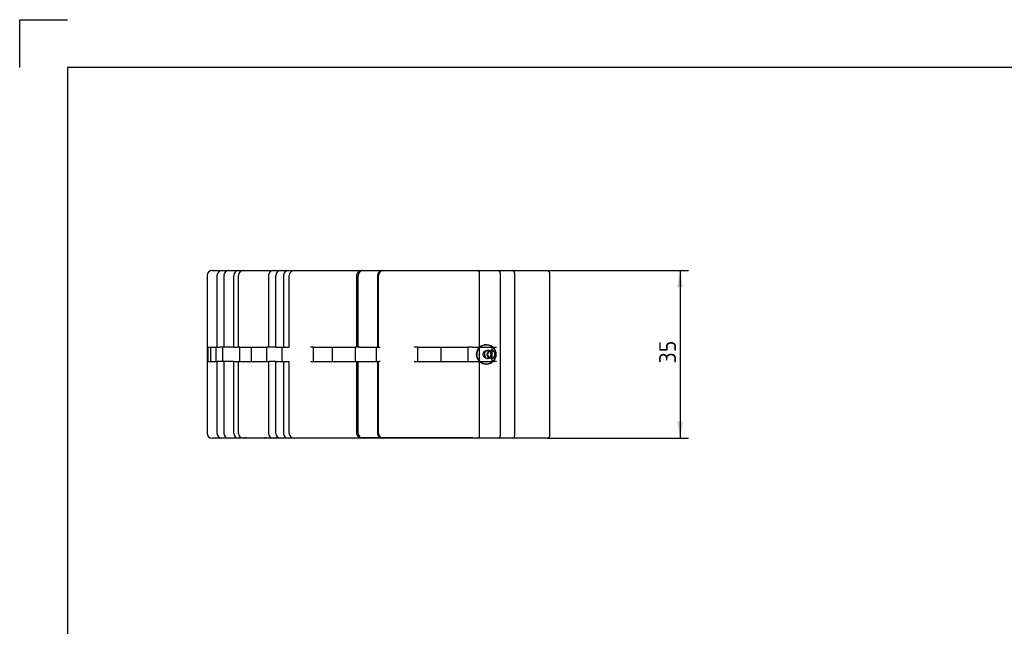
# Paper-space layout 'Sheet1' of a CAD drawing. Header units: millimetres. Extents: x 0 to 420, y 0 to 297.
# Tile 3 of 7: x 0 to 206, y 170 to 297. Entities that reach past the tile are written whole.
import ezdxf
from ezdxf.enums import TextEntityAlignment as Align
from ezdxf.lldxf.tags import DXFTag

# ---------------------------------------------------------------- set-up
doc = ezdxf.new("R2010")
doc.units = ezdxf.units.MM
doc.layers.add('Default', color=7, linetype='Continuous')
doc.layers.add('GEN0001-D323_MIN', color=7, linetype='Continuous')
doc.styles.add('SEACAD_Solid_Edge_ISO', font='seiso.ttf')
tags = doc.linetypes.add('HIDDEN2', pattern=[4.7625, 3.175, -1.5875]).pattern_tags.tags
tags[6:7] = [DXFTag(74, 4), DXFTag(75, 0), DXFTag(340, '0'), DXFTag(46, 0.0), DXFTag(50, 0.0), DXFTag(44, 0.0), DXFTag(45, 0.0)]
tags[4:5] = [DXFTag(74, 4), DXFTag(75, 0), DXFTag(340, '0'), DXFTag(46, 0.0), DXFTag(50, 0.0), DXFTag(44, 0.0), DXFTag(45, 0.0)]
doc.dimstyles.new('ISO', dxfattribs={"dimtxt": 3.5, "dimasz": 3.5, "dimexe": 1.75, "dimexo": 0, "dimgap": 0.875, "dimtad": 1, "dimtxsty": 'SEACAD_Solid_Edge_ISO', "dimblk1": '_SE_FILLED', "dimblk2": '_SE_FILLED', "dimsah": 1, "dimcen": 1.75, "dimadec": 0, "dimazin": 0, "dimtfac": 0.5, "dimtdec": 3, "dimtmove": 0, "dimatfit": 3, "dimfxl": 1, "dimarcsym": 0})

# ---------------------------------------------------------------- blocks, each defined once
blk = doc.blocks.new('SE1')
at = {"layer": 'GEN0001-D323_MIN', "color": 7, "linetype": 'Continuous'}
for p, q in [((39.2, 243.59), (39.2, 210.59)), ((40.31, 244.59), (40.2, 244.59)), ((40.31, 244.59), (42.24, 244.59)), ((41.24, 243.59), (41.24, 228.59)), ((42.24, 244.59), (46.56, 244.59)), ((46.56, 244.59), (53, 244.59)), ((52, 243.59), (52, 228.59)), ((53, 244.59), (61.46, 244.59)), ((61.46, 244.59), (71.43, 244.59)), ((70.43, 243.59), (70.43, 228.59)), ((71.43, 244.59), (82.76, 244.59)), ((82.76, 244.59), (94.74, 244.59)), ((94.74, 244.59), (102.95, 244.59)), ((102.95, 244.59), (106.74, 244.59)), ((103.45, 244.09), (103.45, 243.59)), ((103.45, 243.59), (103.45, 210.59)), ((106.74, 244.59), (108.01, 244.59)), ((108.01, 244.59), (110.28, 244.59)), ((110.78, 210.09), (110.78, 244.09)), ((39.37, 228.59), (39.31, 228.59)), ((39.37, 225.59), (39.37, 228.59)), ((39.37, 228.59), (41.06, 228.59)), ((41.06, 225.59), (41.06, 228.59)), ((41.27, 228.59), (41.06, 228.59)), ((46.04, 228.59), (45.66, 228.59)), ((46.04, 225.59), (46.04, 228.59)), ((46.04, 228.59), (51.69, 228.59)), ((51.69, 225.59), (51.69, 228.59)), ((52.2, 228.59), (51.69, 228.59)), ((61.44, 228.59), (60.8, 228.59)), ((61.44, 225.59), (61.44, 228.59)), ((61.44, 228.59), (70.19, 228.59)), ((70.19, 225.59), (70.19, 228.59)), ((70.93, 228.59), (70.19, 228.59)), ((83.25, 228.59), (82.44, 228.59)), ((83.25, 225.59), (83.25, 228.59)), ((83.25, 228.59), (93.76, 228.59)), ((93.76, 225.59), (93.76, 228.59)), ((94.61, 228.59), (93.76, 228.59)), ((39.31, 225.59), (39.37, 225.59)), ((39.37, 225.59), (41.06, 225.59)), ((41.06, 225.59), (41.27, 225.59)), ((41.24, 225.59), (41.24, 210.59)), ((45.66, 225.59), (46.04, 225.59)), ((46.04, 225.59), (51.69, 225.59)), ((51.69, 225.59), (52.2, 225.59)), ((52, 225.59), (52, 210.59)), ((60.8, 225.59), (61.44, 225.59)), ((61.44, 225.59), (70.19, 225.59)), ((70.19, 225.59), (70.93, 225.59)), ((70.43, 225.59), (70.43, 210.59)), ((82.44, 225.59), (83.25, 225.59)), ((83.25, 225.59), (93.76, 225.59)), ((93.76, 225.59), (94.61, 225.59)), ((103.45, 210.59), (103.45, 210.09)), ((40.2, 209.59), (40.31, 209.59)), ((42.24, 209.59), (40.31, 209.59)), ((46.56, 209.59), (42.24, 209.59)), ((53, 209.59), (46.56, 209.59)), ((47.31, 209.59), (47.31, 209.58)), ((48.61, 209.58), (48.61, 209.59)), ((49.05, 209.58), (49.05, 209.59)), ((49.61, 209.58), (49.61, 209.59)), ((50.14, 209.58), (50.14, 209.59)), ((50.47, 209.58), (50.47, 209.59)), ((50.56, 209.59), (50.56, 209.58)), ((50.76, 209.59), (50.76, 209.58)), ((52.17, 209.58), (52.17, 209.59)), ((52.37, 209.59), (52.37, 209.58)), ((61.46, 209.59), (53, 209.59)), ((71.43, 209.59), (61.46, 209.59)), ((82.76, 209.59), (71.43, 209.59)), ((94.74, 209.59), (82.76, 209.59)), ((102.95, 209.59), (94.74, 209.59)), ((106.74, 209.59), (102.95, 209.59)), ((108.01, 209.59), (106.74, 209.59)), ((110.28, 209.59), (108.01, 209.59))]:
    blk.add_line(p, q, dxfattribs=at)
at = {"layer": 'GEN0001-D323_MIN', "color": 7, "linetype": 'HIDDEN2'}
for p, q in [((42.68, 243.59), (42.68, 228.59)), ((44.73, 228.59), (44.73, 243.59)), ((45.72, 228.59), (45.72, 243.59)), ((53.51, 228.59), (53.51, 243.59)), ((55.14, 243.59), (55.14, 228.59)), ((56.35, 228.59), (56.35, 243.59)), ((70.73, 228.59), (70.73, 243.59)), ((74.81, 243.59), (74.81, 228.59)), ((74.98, 228.59), (74.98, 243.59)), ((96.12, 210.09), (96.12, 244.09)), ((100.45, 244.09), (100.45, 210.09)), ((39.93, 225.59), (39.93, 228.59)), ((41.27, 228.59), (41.78, 228.59)), ((44.73, 228.59), (41.78, 228.59)), ((42.46, 225.59), (42.46, 228.59)), ((44.73, 228.59), (45.66, 228.59)), ((48.48, 225.59), (48.48, 228.59)), ((52.2, 228.59), (52.23, 228.59)), ((53.51, 228.59), (52.23, 228.59)), ((53.51, 228.59), (56.35, 228.59)), ((54.83, 225.59), (54.83, 228.59)), ((65.39, 225.59), (65.39, 228.59)), ((70.93, 228.59), (74.98, 228.59)), ((74.61, 225.59), (74.61, 228.59)), ((74.98, 228.59), (75.37, 228.59)), ((88.09, 225.59), (88.09, 228.59)), ((94.61, 228.59), (98.7, 228.59)), ((97.56, 229.11), (97.53, 229.11)), ((98.7, 228.59), (99.63, 228.59)), ((98.78, 225.59), (98.78, 228.59)), ((97.94, 227.91), (97.67, 227.91)), ((98.63, 227.91), (98.55, 227.91)), ((41.78, 225.59), (41.27, 225.59)), ((44.73, 225.59), (41.78, 225.59)), ((42.68, 225.59), (42.68, 210.59)), ((44.73, 225.59), (45.66, 225.59)), ((44.73, 210.59), (44.73, 225.59)), ((45.72, 210.59), (45.72, 225.59)), ((52.23, 225.59), (52.2, 225.59)), ((53.51, 225.59), (52.23, 225.59)), ((53.51, 225.59), (56.35, 225.59)), ((53.51, 210.59), (53.51, 225.59)), ((55.14, 225.59), (55.14, 210.59)), ((56.35, 210.59), (56.35, 225.59)), ((70.73, 210.59), (70.73, 225.59)), ((70.93, 225.59), (74.98, 225.59)), ((74.81, 225.59), (74.81, 210.59)), ((75.37, 225.59), (74.98, 225.59)), ((74.98, 210.59), (74.98, 225.59)), ((94.61, 225.59), (98.7, 225.59)), ((97.53, 225.06), (97.56, 225.06)), ((97.67, 226.26), (97.94, 226.26)), ((98.55, 226.26), (98.63, 226.26)), ((99.63, 225.59), (98.7, 225.59)), ((45.97, 209.7), (45.97, 209.58)), ((45.97, 209.69), (45.97, 209.59)), ((45.97, 209.69), (45.99, 209.69)), ((45.99, 209.69), (45.99, 209.59)), ((45.99, 209.69), (46.06, 209.69)), ((46.06, 209.69), (46.06, 209.59)), ((46.06, 209.69), (46.08, 209.69)), ((46.08, 209.69), (46.08, 209.59)), ((46.08, 209.69), (46.12, 209.69)), ((46.12, 209.69), (46.12, 209.59)), ((46.12, 209.69), (46.22, 209.69)), ((46.22, 209.69), (46.22, 209.59)), ((46.22, 209.69), (46.27, 209.69)), ((46.23, 209.7), (46.23, 209.58)), ((46.27, 209.69), (46.27, 209.59)), ((46.27, 209.69), (46.34, 209.69)), ((46.3, 209.69), (46.3, 209.59)), ((46.31, 209.69), (46.31, 209.59)), ((46.34, 209.69), (46.34, 209.59)), ((46.34, 209.69), (46.5, 209.69)), ((46.38, 209.69), (46.38, 209.59)), ((46.41, 209.69), (46.41, 209.59)), ((46.45, 209.69), (46.45, 209.59)), ((46.46, 209.69), (46.46, 209.59)), ((46.48, 209.69), (46.48, 209.59)), ((46.49, 209.7), (46.49, 209.58)), ((46.5, 209.69), (46.5, 209.59)), ((46.5, 209.69), (46.54, 209.69)), ((46.51, 209.69), (46.51, 209.59)), ((46.54, 209.69), (46.54, 209.59)), ((46.54, 209.69), (46.97, 209.69)), ((46.55, 209.7), (46.55, 209.58)), ((46.6, 209.69), (46.6, 209.59)), ((46.61, 209.69), (46.61, 209.59)), ((46.61, 209.69), (46.61, 209.59)), ((46.82, 209.7), (46.82, 209.58)), ((46.89, 209.69), (46.89, 209.59)), ((46.98, 209.7), (46.98, 209.58)), ((47.41, 209.69), (46.98, 209.69)), ((47.31, 209.7), (47.31, 209.59)), ((47.31, 209.69), (47.38, 209.69)), ((47.41, 209.69), (47.41, 209.59)), ((47.41, 209.69), (47.97, 209.69)), ((47.41, 209.69), (47.41, 209.59)), ((47.61, 209.69), (47.61, 209.59)), ((47.63, 209.69), (47.63, 209.59)), ((47.67, 209.69), (47.67, 209.59)), ((47.71, 209.69), (47.71, 209.59)), ((47.8, 209.69), (47.8, 209.59)), ((47.82, 209.69), (47.82, 209.59)), ((47.84, 209.69), (47.84, 209.59)), ((47.85, 209.69), (47.85, 209.59)), ((47.9, 209.69), (47.9, 209.59)), ((47.94, 209.69), (47.94, 209.59)), ((47.95, 209.69), (47.95, 209.59)), ((47.98, 209.69), (47.98, 209.59)), ((47.98, 209.69), (48.09, 209.69)), ((47.99, 209.69), (47.99, 209.59)), ((47.99, 209.69), (47.99, 209.59)), ((48.01, 209.69), (48.01, 209.59)), ((48.04, 209.69), (48.04, 209.59)), ((48.07, 209.69), (48.07, 209.59)), ((48.08, 209.69), (48.08, 209.59)), ((48.09, 209.69), (48.09, 209.59)), ((48.09, 209.69), (48.09, 209.59)), ((48.09, 209.69), (48.99, 209.69)), ((48.23, 209.7), (48.23, 209.58)), ((48.34, 209.69), (48.34, 209.59)), ((48.39, 209.69), (48.39, 209.59)), ((48.4, 209.69), (48.4, 209.59)), ((48.52, 209.69), (48.52, 209.59)), ((48.61, 209.59), (48.61, 209.7)), ((48.62, 209.69), (48.62, 209.59)), ((48.68, 209.69), (48.68, 209.59)), ((48.69, 209.69), (48.69, 209.59)), ((48.71, 209.69), (48.71, 209.59)), ((48.74, 209.69), (48.74, 209.59)), ((48.77, 209.69), (48.77, 209.59)), ((48.81, 209.69), (48.81, 209.59)), ((48.82, 209.69), (48.82, 209.59)), ((48.82, 209.69), (48.82, 209.59)), ((48.83, 209.69), (48.83, 209.59)), ((48.83, 209.69), (48.83, 209.59)), ((48.9, 209.69), (48.9, 209.59)), ((48.91, 209.69), (48.91, 209.59)), ((48.92, 209.69), (48.92, 209.59)), ((48.93, 209.69), (48.93, 209.59)), ((48.93, 209.69), (48.93, 209.59)), ((48.93, 209.69), (48.93, 209.59)), ((48.94, 209.58), (48.94, 209.7)), ((48.94, 209.69), (48.94, 209.59)), ((48.97, 209.69), (48.97, 209.59)), ((48.99, 209.69), (48.99, 209.59)), ((48.99, 209.69), (49.71, 209.69)), ((48.99, 209.69), (48.99, 209.59)), ((49, 209.69), (49, 209.59)), ((49, 209.69), (49, 209.59)), ((49.01, 209.69), (49.01, 209.59)), ((49.04, 209.69), (49.04, 209.59)), ((49.05, 209.59), (49.05, 209.7)), ((49.05, 209.69), (49.05, 209.59)), ((49.06, 209.69), (49.06, 209.59)), ((49.09, 209.69), (49.09, 209.59)), ((49.1, 209.69), (49.1, 209.59)), ((49.12, 209.69), (49.12, 209.59)), ((49.13, 209.69), (49.13, 209.59)), ((49.14, 209.69), (49.14, 209.59)), ((49.15, 209.69), (49.15, 209.59)), ((49.17, 209.69), (49.17, 209.59)), ((49.18, 209.69), (49.18, 209.59)), ((49.19, 209.69), (49.19, 209.59)), ((49.19, 209.69), (49.19, 209.59)), ((49.24, 209.69), (49.24, 209.59)), ((49.25, 209.69), (49.25, 209.59)), ((49.28, 209.69), (49.28, 209.59)), ((49.31, 209.69), (49.31, 209.59)), ((49.31, 209.69), (49.31, 209.59)), ((49.37, 209.69), (49.37, 209.59)), ((49.37, 209.69), (49.37, 209.59)), ((49.39, 209.58), (49.39, 209.7)), ((49.39, 209.69), (49.39, 209.59)), ((49.4, 209.69), (49.4, 209.59)), ((49.44, 209.69), (49.44, 209.59)), ((49.47, 209.69), (49.47, 209.59)), ((49.47, 209.69), (49.47, 209.59)), ((49.51, 209.69), (49.51, 209.59)), ((49.54, 209.69), (49.54, 209.59)), ((49.55, 209.69), (49.55, 209.59)), ((49.61, 209.59), (49.61, 209.7)), ((49.68, 209.69), (49.68, 209.59)), ((49.69, 209.69), (49.69, 209.59)), ((49.71, 209.69), (49.71, 209.59)), ((49.71, 209.69), (50.04, 209.69)), ((49.73, 209.69), (49.73, 209.59)), ((49.81, 209.69), (49.81, 209.59)), ((49.88, 209.69), (49.88, 209.59)), ((49.94, 209.58), (49.94, 209.7)), ((50.04, 209.69), (50.04, 209.59)), ((50.04, 209.69), (50.25, 209.69)), ((50.05, 209.69), (50.05, 209.59)), ((50.07, 209.69), (50.07, 209.59)), ((50.13, 209.69), (50.13, 209.59)), ((50.14, 209.59), (50.14, 209.7)), ((50.18, 209.69), (50.18, 209.59)), ((50.24, 209.69), (50.24, 209.59)), ((50.25, 209.69), (50.25, 209.59)), ((50.25, 209.69), (50.36, 209.69)), ((50.27, 209.69), (50.27, 209.59)), ((50.36, 209.69), (50.36, 209.59)), ((50.36, 209.69), (50.36, 209.59)), ((50.36, 209.69), (51.22, 209.69)), ((50.39, 209.7), (50.39, 209.58)), ((50.39, 209.69), (50.39, 209.59)), ((50.47, 209.59), (50.47, 209.7)), ((50.47, 209.58), (50.47, 209.7)), ((50.51, 209.69), (50.51, 209.59)), ((50.56, 209.7), (50.56, 209.59)), ((50.6, 209.69), (50.6, 209.59)), ((50.72, 209.69), (50.72, 209.59)), ((50.76, 209.7), (50.76, 209.59)), ((50.78, 209.69), (50.78, 209.59)), ((50.8, 209.69), (50.8, 209.59)), ((50.81, 209.69), (50.81, 209.59)), ((50.83, 209.69), (50.83, 209.59)), ((50.87, 209.69), (50.87, 209.59)), ((50.9, 209.69), (50.9, 209.59)), ((51.13, 209.69), (51.13, 209.59)), ((51.57, 209.69), (51.23, 209.69)), ((51.23, 209.69), (51.23, 209.59)), ((51.23, 209.69), (51.23, 209.59)), ((51.23, 209.69), (51.23, 209.59)), ((51.32, 209.69), (51.32, 209.59)), ((51.43, 209.69), (51.43, 209.59)), ((51.47, 209.69), (51.47, 209.59)), ((51.54, 209.69), (51.54, 209.59)), ((51.56, 209.69), (51.56, 209.59)), ((51.57, 209.69), (51.57, 209.59)), ((51.57, 209.69), (51.9, 209.69)), ((51.64, 209.7), (51.64, 209.58)), ((51.65, 209.69), (51.65, 209.59)), ((51.75, 209.69), (51.75, 209.59)), ((51.83, 209.58), (51.83, 209.7)), ((51.87, 209.69), (51.87, 209.59)), ((51.9, 209.69), (51.9, 209.59)), ((51.9, 209.69), (51.9, 209.59)), ((51.91, 209.69), (52.13, 209.69)), ((52.04, 209.7), (52.04, 209.58)), ((52.09, 209.69), (52.09, 209.59)), ((52.12, 209.7), (52.12, 209.58)), ((52.12, 209.69), (53.45, 209.69)), ((52.13, 209.69), (52.13, 209.59)), ((52.17, 209.59), (52.17, 209.7)), ((52.22, 209.58), (52.22, 209.7)), ((52.36, 209.69), (52.36, 209.59)), ((52.37, 209.7), (52.37, 209.59)), ((52.37, 209.69), (52.37, 209.59)), ((52.41, 209.69), (52.41, 209.59)), ((52.49, 209.59), (52.49, 209.69)), ((52.59, 209.69), (52.59, 209.59)), ((52.63, 209.69), (52.63, 209.59)), ((52.73, 209.69), (52.73, 209.59)), ((52.96, 209.69), (52.96, 209.59)), ((53.07, 209.69), (53.07, 209.59)), ((53.08, 209.69), (53.08, 209.59)), ((53.14, 209.59), (53.14, 209.69)), ((53.22, 209.69), (53.22, 209.59)), ((54.02, 209.69), (53.45, 209.69)), ((53.48, 209.69), (53.52, 209.69)), ((53.52, 209.58), (53.52, 209.7)), ((53.52, 209.69), (53.52, 209.59)), ((53.7, 209.59), (53.7, 209.69)), ((54.02, 209.59), (54.02, 209.69)), ((71.47, 209.69), (71.5, 209.69)), ((71.47, 209.69), (71.47, 209.59)), ((72.21, 209.69), (71.5, 209.69)), ((72.07, 209.69), (72.07, 209.59)), ((74.29, 209.69), (72.21, 209.69)), ((72.38, 209.69), (72.38, 209.59)), ((73.94, 209.69), (73.94, 209.59)), ((85.31, 209.69), (74.29, 209.69)), ((74.58, 209.69), (74.58, 209.59)), ((88.74, 209.69), (85.31, 209.69)), ((87.41, 209.69), (87.41, 209.59)), ((87.96, 209.69), (87.96, 209.59)), ((93.34, 209.69), (88.74, 209.69)), ((89.11, 209.69), (89.11, 209.59)), ((89.38, 209.69), (89.38, 209.59)), ((89.47, 209.69), (89.47, 209.59)), ((89.51, 209.59), (89.51, 209.69)), ((89.93, 209.69), (89.93, 209.59)), ((90.11, 209.59), (90.11, 209.69)), ((94.71, 209.69), (93.34, 209.69)), ((94.11, 209.59), (94.11, 209.69)), ((94.71, 209.59), (94.71, 209.69))]:
    blk.add_line(p, q, dxfattribs=at)
at = {"layer": 'GEN0001-D323_MIN', "color": 7, "linetype": 'Continuous'}
blk.add_circle((97.53, 227.09), 2.02, dxfattribs=at)
for centre, radius, start, end in [((40.2, 243.59), 1, 90, 180), ((42.24, 243.59), 1, 90, 180), ((53, 243.59), 1, 90, 180), ((71.43, 243.59), 1, 90, 180), ((102.95, 244.09), 0.5, 0, 90), ((110.28, 244.09), 0.5, 0, 90), ((97.95, 227.09), 0.823, 100.443, 259.2906), ((40.2, 210.59), 1, 180, 270), ((42.24, 210.59), 1, 180, 270), ((53, 210.59), 1, 180, 270), ((71.43, 210.59), 1, 180, 270), ((102.95, 210.09), 0.5, 270, 0), ((110.28, 210.09), 0.5, 270, 0)]:
    blk.add_arc(centre, radius, start, end, dxfattribs=at)
at = {"layer": 'GEN0001-D323_MIN', "color": 7, "linetype": 'HIDDEN2'}
for centre, radius, start, end in [((43.68, 243.59), 1, 90, 180), ((45.73, 243.59), 1, 90, 180), ((46.72, 243.59), 1, 90, 180), ((54.51, 243.59), 1, 90, 180), ((56.14, 243.59), 1, 90, 180), ((57.35, 243.59), 1, 90, 180), ((71.73, 243.59), 1, 90, 180), ((75.81, 243.59), 1, 90, 180), ((75.98, 243.59), 1, 90, 180), ((95.62, 244.09), 0.5, 0, 90), ((95.62, 244.09), 0.5, 0, 90), ((99.95, 244.09), 0.5, 0, 90), ((97.95, 227.09), 0.823, 259.2906, 0), ((97.95, 227.09), 0.823, 0, 100.443), ((43.68, 210.59), 1, 180, 270), ((45.73, 210.59), 1, 180, 270), ((46.72, 210.59), 1, 180, 270), ((54.51, 210.59), 1, 180, 270), ((56.14, 210.59), 1, 180, 270), ((57.35, 210.59), 1, 180, 270), ((71.73, 210.59), 1, 180, 270), ((75.81, 210.59), 1, 180, 270), ((75.98, 210.59), 1, 180, 270), ((95.62, 210.09), 0.5, 270, 0), ((95.62, 210.09), 0.5, 270, 0), ((99.95, 210.09), 0.5, 270, 0)]:
    blk.add_arc(centre, radius, start, end, dxfattribs=at)
at = {"layer": 'GEN0001-D323_MIN', "color": 7, "linetype": 'Continuous'}
for centre, major_axis, start_param, end_param in [((97.56, 227.09), (0, -2.03), 3.141593, 6.283185), ((98.63, 227.09), (0, 0.825), 0.629834, 2.511758)]:
    blk.add_ellipse(centre, major_axis=major_axis, ratio=0.995744, start_param=start_param, end_param=end_param, dxfattribs=at)
at = {"layer": 'GEN0001-D323_MIN', "color": 7, "linetype": 'HIDDEN2'}
for centre, major_axis, ratio, start_param, end_param in [((97.56, 227.09), (0, -2.03), 0.995744, 0, 3.141593), ((98.63, 227.09), (0, 0.825), 0.995744, 0, 0.629834), ((98.63, 227.09), (0, 0.825), 0.995744, 2.511758, 6.283185), ((98.56, 227.09), (0, 0.825), 0.95132, 3.996199, 5.428579)]:
    blk.add_ellipse(centre, major_axis=major_axis, ratio=ratio, start_param=start_param, end_param=end_param, dxfattribs=at)
at = {"layer": 'GEN0001-D323_MIN', "color": 7, "linetype": 'Continuous'}
blk.add_ellipse((97.67, 227.09), major_axis=(0, 0.825), ratio=0.995744, dxfattribs=at)
blk.add_open_spline([(98.1, 226.4), (98.04, 226.43), (97.99, 226.48), (97.94, 226.53), (97.88, 226.59), (97.83, 226.67), (97.79, 226.76), (97.75, 226.84), (97.73, 226.93), (97.72, 227.03), (97.72, 227.12), (97.72, 227.21), (97.75, 227.3), (97.77, 227.38), (97.81, 227.46), (97.86, 227.54), (97.91, 227.62), (97.97, 227.68), (98.04, 227.74), (98.06, 227.75), (98.08, 227.77), (98.1, 227.78)], degree=3, knots=[0.2976742, 0.2976742, 0.2976742, 0.2976742, 0.3474804, 0.3474804, 0.3474804, 0.4155336, 0.4155336, 0.4155336, 0.4850538, 0.4850538, 0.4850538, 0.5520206, 0.5520206, 0.5520206, 0.6178565, 0.6178565, 0.6178565, 0.6861457, 0.6861457, 0.6861457, 0.7031188, 0.7031188, 0.7031188, 0.7031188], dxfattribs=at)
at = {"layer": 'GEN0001-D323_MIN', "color": 7, "linetype": 'HIDDEN2'}
for points, knots in [([(98.1, 227.78), (98.16, 227.82), (98.22, 227.85), (98.29, 227.87), (98.38, 227.9), (98.47, 227.91), (98.55, 227.91), (98.64, 227.91), (98.72, 227.9), (98.8, 227.87), (98.88, 227.85), (98.95, 227.81), (99.02, 227.76), (99.07, 227.72), (99.11, 227.68), (99.15, 227.63)], [0.7031188, 0.7031188, 0.7031188, 0.7031188, 0.7556363, 0.7556363, 0.7556363, 0.8219352, 0.8219352, 0.8219352, 0.885606, 0.885606, 0.885606, 0.9516955, 0.9516955, 0.9516955, 1, 1, 1, 1]), ([(99.15, 226.55), (99.09, 226.48), (99.02, 226.41), (98.94, 226.37), (98.86, 226.32), (98.76, 226.29), (98.67, 226.27), (98.58, 226.26), (98.49, 226.26), (98.39, 226.28), (98.31, 226.29), (98.23, 226.33), (98.15, 226.37), (98.13, 226.38), (98.12, 226.39), (98.1, 226.4)], [0, 0, 0, 0, 0.0742526, 0.0742526, 0.0742526, 0.1487816, 0.1487816, 0.1487816, 0.2186813, 0.2186813, 0.2186813, 0.2829755, 0.2829755, 0.2829755, 0.2976742, 0.2976742, 0.2976742, 0.2976742])]:
    blk.add_open_spline(points, degree=3, knots=knots, dxfattribs=at)
blk = doc.blocks.new('DMBLK6')
at = {"layer": 'Default', "linetype": 'Continuous'}
for points in [[(138.63, 241.09), (138.04, 244.59), (137.46, 241.09)], [(138.63, 213.09), (137.46, 213.09), (138.04, 209.59)]]:
    blk.add_hatch(color=7, dxfattribs=at).paths.add_polyline_path(points)
at = {"layer": 'Default', "color": 7, "linetype": 'Continuous'}
for p, q in [((110.28, 244.59), (139.79, 244.59)), ((138.04, 244.59), (138.04, 209.59)), ((110.28, 209.59), (139.79, 209.59))]:
    blk.add_line(p, q, dxfattribs=at)
at = {"layer": 'Default', "color": 7, "linetype": 'Continuous', "style": 'SEACAD_Solid_Edge_ISO'}
blk.add_text('35', height=3.5, rotation=90, dxfattribs=at).set_placement((133.67, 225.18), align=Align.TOP_LEFT)
blk = doc.blocks.new('_SE_FILLED')
at = {"color": 0}
blk.add_line((0, 0), (-1, 0), dxfattribs=at)
blk.add_solid([(0, 0), (-1, -0.1665), (-1, 0.1665), (0, 0)], dxfattribs=at)

psp = doc.layouts.new('Sheet1')

# ---------------------------------------------------------------- linework, layer by layer
at = {"layer": 'Default', "color": 7, "linetype": 'Continuous'}
for p, q in [((0, 287), (0, 297)), ((0, 297), (10, 297)), ((410, 287), (10, 287)), ((10, 287), (10, 10))]:
    psp.add_line(p, q, dxfattribs=at)

# ---------------------------------------------------------------- block references
at = {"layer": 'Default'}
psp.add_blockref('SE1', (0, 0), dxfattribs=at)

# ---------------------------------------------------------------- dimensions: what is measured, and where the dimension line sits
at = {"layer": 'Default', "color": 7, "linetype": 'Continuous'}
dim = psp.add_linear_dim(base=(138.043, 244.589), p1=(110.28, 244.589), p2=(110.28, 209.589), angle=270, text='\\A1;<>', dimstyle='ISO', dxfattribs=at)
dim.commit()
dim.dimension.update_dxf_attribs({"geometry": 'DMBLK6', "text_midpoint": (138.043, 227.089), "dimtype": 161})

doc.saveas('drawing.dxf')
